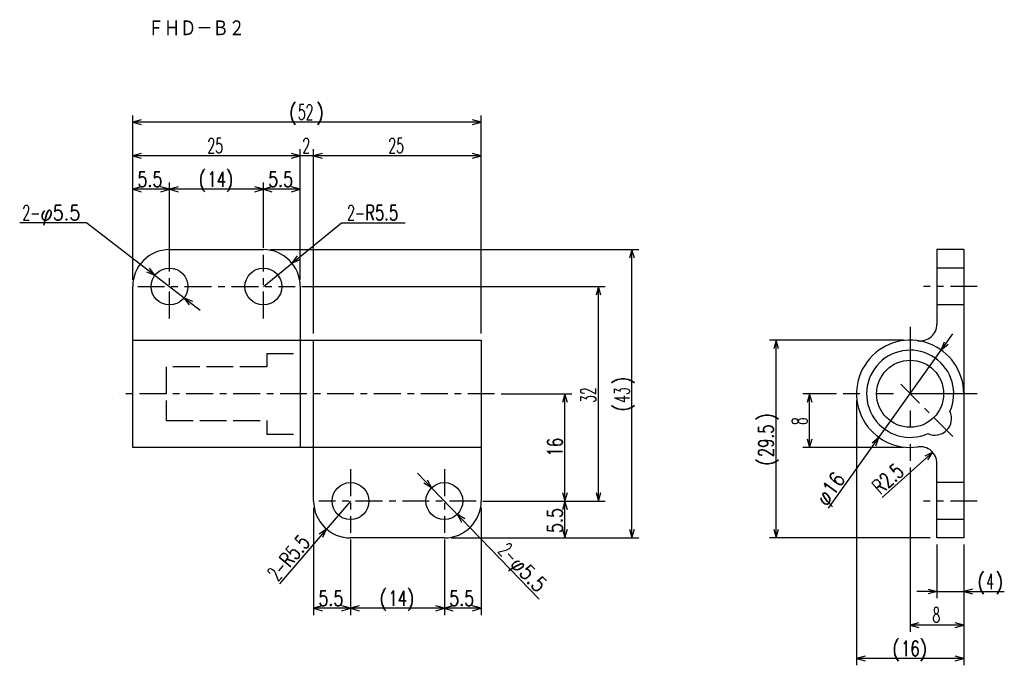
# Model space of a CAD drawing. Extents: x -117 to 30, y -42 to 55.
import ezdxf

# ---------------------------------------------------------------- set-up
doc = ezdxf.new("R2010")
doc.units = 0
doc.linetypes.add('CENTER', pattern=[7, 4, -1, 1, -1])
doc.linetypes.add('HIDDEN', pattern=[5, 4, -1])
doc.layers.get('0').update_dxf_attribs({"linetype": 'CONTINUOUS'})
for name, color, linetype in [('FIG_1', 7, 'CONTINUOUS'), ('FIG_2', 5, 'CENTER'), ('FIG_3', 5, 'HIDDEN'), ('FIG_4', 5, 'CONTINUOUS'), ('KIG_1', 5, 'CONTINUOUS'), ('SMP_1', 5, 'CONTINUOUS')]:
    doc.layers.add(name, color=color, linetype=linetype)
doc.styles.add('KANJI', font='TXT', dxfattribs={"bigfont": 'BIGFONT'})

# ---------------------------------------------------------------- blocks, each defined once
blk = doc.blocks.new('$$$KIGO_1')
at = {"layer": 'FIG_2'}
for p, q in [((15.6, 2.8), (15.6, -5.2)), ((19.6, -1.2), (11.6, -1.2))]:
    blk.add_line(p, q, dxfattribs=at)
blk = doc.blocks.new('$$$ARW_ARROW')
for p, q in [((0.428571, 0.119048), (0, 0)), ((0, 0), (0.428571, -0.119048))]:
    blk.add_line(p, q)
blk = doc.blocks.new('$$$ARW_SHAFT')
for p, q in [((0, 0), (0.428571, 0.119048)), ((0.428571, -0.119048), (0, 0)), ((0, 0), (1, 0))]:
    blk.add_line(p, q)

msp = doc.modelspace()

# ---------------------------------------------------------------- linework, layer by layer
at = {"layer": 'FIG_1'}
for p, q in [((-94.9, 20.3), (-80.9, 20.3)), ((19.6, 20.3), (19.6, 9.19)), ((23.6, 20.3), (19.6, 20.3)), ((23.6, 20.3), (23.6, -22.7)), ((-100.4, -9.2), (-100.4, 14.8)), ((-75.4, 14.8), (-75.4, -9.2)), ((-100.4, 6.8), (-48.4, 6.8)), ((-73.4, -17.2), (-73.4, 6.8)), ((-48.4, 6.8), (-48.4, -17.2)), ((-48.4, -9.2), (-100.4, -9.2)), ((19.6, -22.7), (19.6, -11.59)), ((-53.9, -22.7), (-67.9, -22.7)), ((23.6, -22.7), (19.6, -22.7))]:
    msp.add_line(p, q, dxfattribs=at)
for centre, radius in [((-94.9, 14.8), 2.75), ((-80.9, 14.8), 2.75), ((15.6, -1.2), 5), ((-67.9, -17.2), 2.75), ((-53.9, -17.2), 2.75)]:
    msp.add_circle(centre, radius, dxfattribs=at)
for centre, radius, start, end in [((-94.9, 14.8), 5.5, 90, 180), ((-80.9, 14.8), 5.5, 0, 90), ((17.1, 9.19), 2.5, 261.7868, 0), ((15.6, -1.2), 8, 0, 278.2132), ((15.6, -1.2), 6.5, 336.165, 293.835), ((19.28, -4.88), 2.5, 245.1583, 24.8417), ((17.1, -11.59), 2.5, 0, 98.2132), ((-67.9, -17.2), 5.5, 180, 270), ((-53.9, -17.2), 5.5, 270, 0)]:
    msp.add_arc(centre, radius, start, end, dxfattribs=at)
at = {"layer": 'FIG_2'}
for p, q in [((-94.9, 10.05), (-94.9, 19.55)), ((-80.9, 10.05), (-80.9, 19.55)), ((-99.65, 14.8), (-76.15, 14.8)), ((25.6, 14.8), (17.6, 14.8)), ((14.19, 0.21), (22.46, -8.06)), ((-46.4, -1.2), (-102.4, -1.2)), ((-67.9, -12.45), (-67.9, -21.95)), ((-53.9, -12.45), (-53.9, -21.95)), ((-49.15, -17.2), (-72.65, -17.2)), ((25.6, -17.2), (17.6, -17.2))]:
    msp.add_line(p, q, dxfattribs=at)
at = {"layer": 'FIG_3'}
for p, q in [((23.6, 17.55), (19.6, 17.55)), ((23.6, 12.05), (19.6, 12.05)), ((-80.4, 4.8), (-80.4, 2.8)), ((-80.4, 4.8), (-75.4, 4.8)), ((-80.4, 2.8), (-95.4, 2.8)), ((-95.4, 2.8), (-95.4, -5.2)), ((-95.4, -5.2), (-80.4, -5.2)), ((-80.4, -5.2), (-80.4, -7.2)), ((-80.4, -7.2), (-75.4, -7.2)), ((23.6, -14.45), (19.6, -14.45)), ((23.6, -19.95), (19.6, -19.95))]:
    msp.add_line(p, q, dxfattribs=at)
at = {"layer": 'FIG_4'}
for p, q in [((-100.4, 15.8), (-100.4, 40.3)), ((-48.4, 7.8), (-48.4, 40.3)), ((-48.4, 39.3), (-100.4, 39.3)), ((-100.4, 15.8), (-100.4, 35.3)), ((-75.4, 15.8), (-75.4, 35.3)), ((-75.4, 15.8), (-75.4, 35.3)), ((-73.4, 7.8), (-73.4, 35.3)), ((-73.4, 7.8), (-73.4, 35.3)), ((-48.4, 7.8), (-48.4, 35.3)), ((-75.4, 34.3), (-100.4, 34.3)), ((-73.4, 34.3), (-75.4, 34.3)), ((-48.4, 34.3), (-73.4, 34.3)), ((-100.4, 16.8), (-100.4, 30.3)), ((-94.9, 20.55), (-94.9, 30.3)), ((-94.9, 18.55), (-94.9, 30.3)), ((-80.9, 20.55), (-80.9, 30.3)), ((-80.9, 20.55), (-80.9, 30.3)), ((-75.4, 15.8), (-75.4, 30.3)), ((-94.9, 29.3), (-100.4, 29.3)), ((-80.9, 29.3), (-94.9, 29.3)), ((-75.4, 29.3), (-80.9, 29.3)), ((-107.26, 24.3), (-117.26, 24.3)), ((-107.26, 24.3), (-92.72, 13.12)), ((-80.9, 14.8), (-69.24, 24.3)), ((-69.24, 24.3), (-59.74, 24.3)), ((-79.9, 20.3), (-24.9, 20.3)), ((-25.9, -22.7), (-25.9, 20.3)), ((-75.15, 14.8), (-29.9, 14.8)), ((-30.9, -17.2), (-30.9, 14.8)), ((14.6, 6.8), (-5.4, 6.8)), ((-4.4, -22.7), (-4.4, 6.8)), ((3.41, -18.27), (20.25, 5.31)), ((-45.4, -1.2), (-34.9, -1.2)), ((-35.9, -17.2), (-35.9, -1.2)), ((4.6, -1.2), (-0.4, -1.2)), ((0.6, -9.2), (0.6, -1.2)), ((7.6, -2.2), (7.6, -41.7)), ((14.6, -9.2), (-0.4, -9.2)), ((18.97, -9.93), (11.44, -16.65)), ((15.6, -12.2), (15.6, -36.7)), ((-39.73, -31.83), (-55.81, -15.22)), ((-67.9, -17.2), (-78.47, -29.53)), ((-48.15, -17.2), (-29.9, -17.2)), ((-48.15, -17.2), (-34.9, -17.2)), ((-48.15, -17.2), (-34.9, -17.2)), ((-35.9, -22.7), (-35.9, -17.2)), ((-73.4, -18.2), (-73.4, -34.2)), ((-48.4, -18.2), (-48.4, -34.2)), ((-67.9, -22.95), (-67.9, -34.2)), ((-67.9, -22.95), (-67.9, -34.2)), ((-53.9, -22.95), (-53.9, -34.2)), ((-53.9, -22.95), (-53.9, -34.2)), ((-52.9, -22.7), (-24.9, -22.7)), ((-52.9, -22.7), (-34.9, -22.7)), ((18.6, -22.7), (-5.4, -22.7)), ((19.6, -23.7), (19.6, -31.7)), ((23.6, -23.7), (23.6, -31.7)), ((23.6, -23.7), (23.6, -36.7)), ((23.6, -23.7), (23.6, -41.7)), ((19.6, -30.7), (29.65, -30.7)), ((-67.9, -33.2), (-73.4, -33.2)), ((-53.9, -33.2), (-67.9, -33.2)), ((-48.4, -33.2), (-53.9, -33.2)), ((23.6, -35.7), (15.6, -35.7)), ((23.6, -40.7), (7.6, -40.7))]:
    msp.add_line(p, q, dxfattribs=at)

# ---------------------------------------------------------------- block references
at = {"layer": 'KIG_1', "xscale": 2.5, "yscale": 2.5, "zscale": 2.5}
msp.add_blockref('$$$KIGO_1', (-23.4, 1.8), dxfattribs=at)
at = {"layer": 'SMP_1', "xscale": 3, "yscale": 3, "zscale": 2.5}
for p in [(-100.4, 39.3), (-100.4, 34.3), (-73.4, 34.3), (-100.4, 29.3), (-94.9, 29.3), (-80.9, 29.3), (23.6, -30.7), (-73.4, -33.2), (-67.9, -33.2), (-53.9, -33.2), (15.6, -35.7), (7.6, -40.7)]:
    msp.add_blockref('$$$ARW_ARROW', p, dxfattribs=at)
for name, p, rotation in [('$$$ARW_ARROW', (-48.4, 39.3), 180), ('$$$ARW_ARROW', (-75.4, 34.3), 180), ('$$$ARW_ARROW', (-48.4, 34.3), 180), ('$$$ARW_ARROW', (-94.9, 29.3), 180), ('$$$ARW_ARROW', (-80.9, 29.3), 180), ('$$$ARW_ARROW', (-75.4, 29.3), 180), ('$$$ARW_ARROW', (-76.64, 18.27), 39.17920999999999), ('$$$ARW_ARROW', (-25.9, 20.3), 270), ('$$$ARW_ARROW', (-97.08, 16.48), 142.4502489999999), ('$$$ARW_ARROW', (-30.9, 14.8), 270), ('$$$ARW_SHAFT', (-92.72, 13.12), 322.450249), ('$$$ARW_SHAFT', (20.25, 5.31), 54.462322), ('$$$ARW_ARROW', (-4.4, 6.8), 270), ('$$$ARW_ARROW', (-35.9, -1.2), 270), ('$$$ARW_ARROW', (0.6, -1.2), 270), ('$$$ARW_ARROW', (0.6, -9.2), 90), ('$$$ARW_ARROW', (10.95, -7.71), 234.462322), ('$$$ARW_ARROW', (18.97, -9.93), 221.742687), ('$$$ARW_SHAFT', (-55.81, -15.22), 134.089042), ('$$$ARW_ARROW', (-35.9, -17.2), 90), ('$$$ARW_ARROW', (-30.9, -17.2), 90), ('$$$ARW_ARROW', (-35.9, -17.2), 270), ('$$$ARW_ARROW', (-51.99, -19.18), 314.089042), ('$$$ARW_ARROW', (-71.48, -21.38), 229.3987049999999), ('$$$ARW_ARROW', (-35.9, -22.7), 90), ('$$$ARW_ARROW', (-25.9, -22.7), 90), ('$$$ARW_ARROW', (-4.4, -22.7), 90), ('$$$ARW_SHAFT', (19.6, -30.7), 180), ('$$$ARW_ARROW', (-67.9, -33.2), 180), ('$$$ARW_ARROW', (-53.9, -33.2), 180), ('$$$ARW_ARROW', (-48.4, -33.2), 180), ('$$$ARW_ARROW', (23.6, -35.7), 180), ('$$$ARW_ARROW', (23.6, -40.7), 180)]:
    msp.add_blockref(name, p, dxfattribs=dict(at, rotation=rotation))

# ---------------------------------------------------------------- texts
at = {"layer": 'SMP_1', "style": 'KANJI'}
for s, height, width, p in [('ＦＨＤ－Ｂ２', 2.5, 0.878049, (-98.15, 52.05)), ('(', 2.25, 0.9, (-77.1, 39.68)), ('52', 2.25, 0.6, (-75.75, 39.68)), (')', 2.25, 0.9, (-73.05, 39.68)), ('25', 2.25, 0.6, (-89.25, 34.68)), ('2', 2.25, 0.6, (-75.08, 34.68)), ('25', 2.25, 0.6, (-62.25, 34.68)), ('5.5', 2.25, 0.771429, (-99.68, 29.68)), ('(', 2.25, 0.9, (-90.6, 29.68)), ('14', 2.25, 0.72, (-89.25, 29.68)), (')', 2.25, 0.9, (-86.55, 29.68)), ('5.5', 2.25, 0.771429, (-80.18, 29.68)), ('2-', 2.25, 0.6, (-116.85, 24.68)), ('φ5.5', 2.25, 0.857143, (-114.15, 24.68)), ('2-', 2.25, 0.6, (-68.4, 24.68)), ('R5.5', 2.25, 0.72, (-65.7, 24.68)), ('(', 2.25, 0.9, (25.6, -30.32)), (')', 2.25, 0.9, (28.3, -30.32)), ('4', 2.25, 0.6, (26.95, -30.32)), ('5.5', 2.25, 0.771429, (-72.68, -32.82)), ('(', 2.25, 0.9, (-63.6, -32.82)), ('14', 2.25, 0.72, (-62.25, -32.82)), (')', 2.25, 0.9, (-59.55, -32.82)), ('5.5', 2.25, 0.771429, (-53.17, -32.82)), ('8', 2.25, 0.6, (18.93, -35.32)), ('(', 2.25, 0.9, (12.9, -40.32)), ('16', 2.25, 0.72, (14.25, -40.32)), (')', 2.25, 0.9, (16.95, -40.32))]:
    msp.add_text(s, height=height, dxfattribs=dict(at, width=width)).set_placement(p)
for s, rotation, width, p in [(')', 90, 0.9, (-26.28, 0.15)), ('32', 90, 0.6, (-31.28, -2.55)), ('43', 90, 0.6, (-26.28, -2.55)), ('(', 90, 0.9, (-26.28, -3.9)), (')', 90, 0.9, (-4.78, -5.25)), ('8', 90, 0.6, (0.22, -5.87)), ('29.5', 90, 0.72, (-4.78, -10.65)), ('16', 90, 0.72, (-36.28, -10.55)), ('(', 90, 0.9, (-4.78, -12)), ('φ16', 54.4623, 0.847059, (3.1, -18.05)), ('R2.5', 41.7427, 0.72, (11.18, -16.36)), ('5.5', 90, 0.771429, (-36.28, -21.97)), ('R5.5', 49.3987, 0.72, (-77, -27.23)), ('2-', 314.089, 0.6, (-46.03, -24.77)), ('φ5.5', 314.089, 0.857143, (-44.15, -26.71)), ('2-', 49.3987, 0.6, (-78.76, -29.28))]:
    msp.add_text(s, height=2.25, rotation=rotation, dxfattribs=dict(at, width=width)).set_placement(p)

doc.saveas('drawing.dxf')
